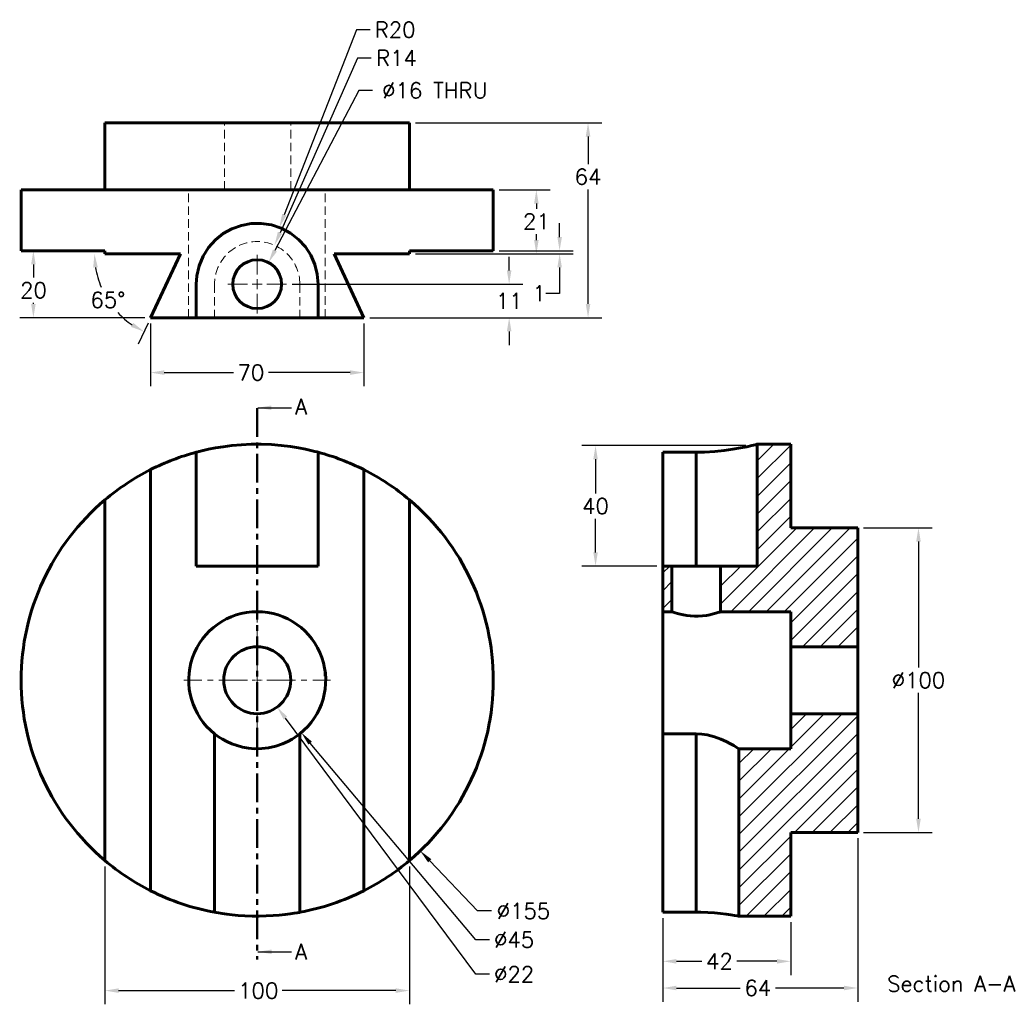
# Model space of a CAD drawing. Header units: inches. Extents: x -33 to 289, y -56 to 268.
import ezdxf

# ---------------------------------------------------------------- set-up
doc = ezdxf.new("R2010")
doc.units = ezdxf.units.IN
doc.header["$LTSCALE"] = 0.75
doc.linetypes.add('CENTER', pattern=[2, 1.25, -0.25, 0.25, -0.25])
doc.linetypes.add('HIDDEN', pattern=[0.375, 0.25, -0.125])
for name, color, linetype, lineweight in [('CEN', 7, 'CENTER', 15), ('DIM', 7, 'Continuous', 15), ('HID', 7, 'HIDDEN', 20), ('OBJ', 7, 'Continuous', 60)]:
    doc.layers.add(name, color=color, linetype=linetype, lineweight=lineweight)
doc.styles.add('ROMANS', font='romans.shx')
doc.styles.get("Standard").update_dxf_attribs({"font": 'romans.shx'})
doc.dimstyles.new('DIM2', dxfattribs={"dimscale": 0, "dimtxt": 0.08, "dimasz": 0.07, "dimexe": 0.07, "dimexo": 0.03, "dimgap": 0.025, "dimtad": 0, "dimtih": 1, "dimtoh": 1, "dimdec": 0, "dimzin": 0, "dimdsep": 46, "dimtxsty": 'ROMANS', "dimcen": 0, "dimadec": 0, "dimazin": 0, "dimtfac": 1, "dimtdec": 0, "dimtofl": 0, "dimtmove": 0, "dimatfit": 3, "dimfxl": 0, "dimtolj": 1, "dimtzin": 0, "dimarcsym": 0})
doc.dimstyles.new('DIM2$3', dxfattribs={"dimscale": 0, "dimtxt": 0.08, "dimasz": 0.07, "dimexe": 0.07, "dimexo": 0.03, "dimgap": 0.025, "dimtad": 0, "dimtih": 1, "dimtoh": 1, "dimdec": 0, "dimzin": 0, "dimdsep": 46, "dimtxsty": 'ROMANS', "dimcen": 0, "dimadec": 0, "dimazin": 0, "dimtfac": 1, "dimtdec": 0, "dimtofl": 0, "dimtmove": 0, "dimatfit": 3, "dimfxl": 0, "dimtolj": 1, "dimtzin": 0, "dimarcsym": 0})
doc.dimstyles.new('DIM2$4', dxfattribs={"dimscale": 0, "dimtxt": 0.08, "dimasz": 0.07, "dimexe": 0.07, "dimexo": 0.03, "dimgap": 0.025, "dimtad": 0, "dimtih": 1, "dimtoh": 1, "dimdec": 0, "dimzin": 0, "dimdsep": 46, "dimtxsty": 'ROMANS', "dimcen": 0, "dimadec": 0, "dimazin": 0, "dimtfac": 1, "dimtdec": 0, "dimtofl": 0, "dimtmove": 0, "dimatfit": 3, "dimfxl": 0, "dimtolj": 1, "dimtzin": 0, "dimarcsym": 0})
pattern_1 = [(45, (-79.99, -119.7553), (-2.918583, 2.918583), [])]

# ---------------------------------------------------------------- blocks, each defined once
blk = doc.blocks.new('*D9')
at = {"layer": 'DEFPOINTS', "color": 0}
for p in [(207.32, 127.67), (156.06, 88.11), (178.12, 88.11)]:
    blk.add_point(p, dxfattribs=at)
at = {"layer": 'DIM', "color": 0, "lineweight": -2}
for p, q in [((205.4, 127.67), (151.56, 127.67)), ((156.06, 123.17), (156.06, 111.96)), ((156.06, 92.6), (156.06, 103.61)), ((176.19, 88.11), (151.56, 88.11))]:
    blk.add_line(p, q, dxfattribs=at)
at = {"layer": 'DIM', "color": 0}
for points in [[(155.31, 123.17), (156.81, 123.17), (156.06, 127.67)], [(155.31, 92.6), (156.81, 92.6), (156.06, 88.11)]]:
    blk.add_solid(points, dxfattribs=at)
at = {"layer": 'DIM', "color": 0, "insert": (156.06, 107.79), "char_height": 5.138, "attachment_point": 5, "style": 'ROMANS'}
blk.add_mtext('\\A1;40', dxfattribs=at)
blk = doc.blocks.new('*D10')
at = {"layer": 'DEFPOINTS', "color": 0}
for p in [(242.12, 0.61), (178.12, -25.62), (242.12, -50.49)]:
    blk.add_point(p, dxfattribs=at)
at = {"layer": 'DIM', "color": 0, "lineweight": -2}
for p, q in [((242.12, -1.32), (242.12, -54.98)), ((178.12, -27.54), (178.12, -54.98)), ((182.61, -50.49), (203.56, -50.49)), ((237.62, -50.49), (215.09, -50.49))]:
    blk.add_line(p, q, dxfattribs=at)
at = {"layer": 'DIM', "color": 0}
for points in [[(182.61, -49.74), (182.61, -51.24), (178.12, -50.49)], [(237.62, -49.74), (237.62, -51.24), (242.12, -50.49)]]:
    blk.add_solid(points, dxfattribs=at)
at = {"layer": 'DIM', "color": 0, "insert": (209.32, -50.49), "char_height": 5.138, "attachment_point": 5, "style": 'ROMANS'}
blk.add_mtext('\\A1;64', dxfattribs=at)
blk = doc.blocks.new('*D11')
at = {"layer": 'DEFPOINTS', "color": 0}
for p in [(242.12, 100.61), (242.12, 0.61), (262.07, 0.61)]:
    blk.add_point(p, dxfattribs=at)
at = {"layer": 'DIM', "color": 0, "lineweight": -2}
for p, q in [((244.04, 100.61), (266.57, 100.61)), ((262.07, 96.11), (262.07, 54.78)), ((262.07, 5.1), (262.07, 46.43)), ((244.04, 0.61), (266.57, 0.61))]:
    blk.add_line(p, q, dxfattribs=at)
at = {"layer": 'DIM', "color": 0}
for points in [[(261.32, 96.11), (262.82, 96.11), (262.07, 100.61)], [(261.32, 5.1), (262.82, 5.1), (262.07, 0.61)]]:
    blk.add_solid(points, dxfattribs=at)
at = {"layer": 'DIM', "color": 0, "insert": (262.07, 50.61), "char_height": 5.138, "attachment_point": 5, "style": 'ROMANS'}
blk.add_mtext('\\A1;%%c100', dxfattribs=at)
blk = doc.blocks.new('*D12')
at = {"layer": 'DEFPOINTS', "color": 0}
for p in [(48.7, 187.76), (41.28, 173.59)]:
    blk.add_point(p, dxfattribs=at)
at = {"layer": 'DIM', "color": 0, "lineweight": -2}
for p, q in [((78.34, 244.29), (50.79, 191.74)), ((82.84, 244.29), (78.34, 244.29))]:
    blk.add_line(p, q, dxfattribs=at)
at = {"layer": 'DIM', "color": 0}
blk.add_solid([(50.13, 192.09), (51.46, 191.39), (48.7, 187.76)], dxfattribs=at)
at = {"layer": 'DIM', "color": 0, "insert": (103.28, 244.29), "char_height": 5.1384, "attachment_point": 5, "style": 'ROMANS'}
blk.add_mtext('\\A1;∅16 THRU', dxfattribs=at)
blk = doc.blocks.new('*D13')
at = {"layer": 'DEFPOINTS', "color": 0}
for p in [(50.66, 193.47), (44.99, 180.67)]:
    blk.add_point(p, dxfattribs=at)
at = {"layer": 'DIM', "color": 0, "lineweight": -2}
for p, q in [((77.88, 254.94), (52.48, 197.58)), ((82.37, 254.94), (77.88, 254.94))]:
    blk.add_line(p, q, dxfattribs=at)
at = {"layer": 'DIM', "color": 0}
blk.add_solid([(51.79, 197.89), (53.16, 197.28), (50.66, 193.47)], dxfattribs=at)
at = {"layer": 'DIM', "color": 0, "insert": (90.71, 254.94), "char_height": 5.138, "attachment_point": 5, "style": 'ROMANS'}
blk.add_mtext('\\A1;R14', dxfattribs=at)
blk = doc.blocks.new('*D14')
at = {"layer": 'DEFPOINTS', "color": 0}
for p in [(52.25, 199.3), (44.99, 180.67)]:
    blk.add_point(p, dxfattribs=at)
at = {"layer": 'DIM', "color": 0, "lineweight": -2}
for p, q in [((77.57, 264.24), (53.89, 203.49)), ((82.07, 264.24), (77.57, 264.24))]:
    blk.add_line(p, q, dxfattribs=at)
at = {"layer": 'DIM', "color": 0}
blk.add_solid([(53.19, 203.77), (54.59, 203.22), (52.25, 199.3)], dxfattribs=at)
at = {"layer": 'DIM', "color": 0, "insert": (90.28, 264.24), "char_height": 5.138, "attachment_point": 5, "style": 'ROMANS'}
blk.add_mtext('\\A1;R20', dxfattribs=at)
blk = doc.blocks.new('*D15')
at = {"layer": 'DEFPOINTS', "color": 0}
for p in [(-32.51, 190.67), (19.78, 190.67), (122.49, 190.67), (-6.45, 180.25), (9.99, 169.67)]:
    blk.add_point(p, dxfattribs=at)
at = {"layer": 'DIM', "color": 0, "lineweight": -2}
blk.add_line((9.18, 167.92), (5.95, 161.01), dxfattribs=at)
for start, end in [(189.1347, 202.9181), (223.2501, 235.8653)]:
    blk.add_arc((19.78, 190.67), 28.23, start, end, dxfattribs=at)
at = {"layer": 'DIM', "color": 0}
for points in [[(-8.84, 186.13), (-7.34, 186.25), (-8.45, 190.67)], [(4.31, 167.96), (3.57, 166.65), (7.85, 165.08)]]:
    blk.add_solid(points, dxfattribs=at)
at = {"layer": 'DIM', "color": 0, "insert": (-4.03, 175.5), "char_height": 5.138, "attachment_point": 5, "style": 'ROMANS'}
blk.add_mtext('\\A1;65°', dxfattribs=at)
blk = doc.blocks.new('*D16')
at = {"layer": 'DEFPOINTS', "color": 0}
for p in [(38.43, 59.44), (51.55, 41.78)]:
    blk.add_point(p, dxfattribs=at)
at = {"layer": 'DIM', "color": 0, "lineweight": -2}
for p, q in [((116.73, -45.98), (54.23, 38.17)), ((121.23, -45.98), (116.73, -45.98))]:
    blk.add_line(p, q, dxfattribs=at)
at = {"layer": 'DIM', "color": 0}
blk.add_solid([(54.83, 38.62), (53.63, 37.72), (51.55, 41.78)], dxfattribs=at)
at = {"layer": 'DIM', "color": 0, "insert": (129.32, -45.98), "char_height": 5.138, "attachment_point": 5, "style": 'ROMANS'}
blk.add_mtext('\\A1;∅22', dxfattribs=at)
blk = doc.blocks.new('*D17')
at = {"layer": 'DEFPOINTS', "color": 0}
for p in [(-5.01, -8.6), (94.99, -8.6), (-5.01, -51.34)]:
    blk.add_point(p, dxfattribs=at)
at = {"layer": 'DIM', "color": 0, "lineweight": -2}
for p, q in [((-5.01, -10.53), (-5.01, -55.84)), ((94.99, -10.53), (94.99, -55.84)), ((-0.51, -51.34), (37.49, -51.34)), ((90.49, -51.34), (53.18, -51.34))]:
    blk.add_line(p, q, dxfattribs=at)
at = {"layer": 'DIM', "color": 0}
for points in [[(-0.51, -50.59), (-0.51, -52.09), (-5.01, -51.34)], [(90.49, -50.59), (90.49, -52.09), (94.99, -51.34)]]:
    blk.add_solid(points, dxfattribs=at)
at = {"layer": 'DIM', "color": 0, "insert": (45.34, -51.34), "char_height": 5.138, "attachment_point": 5, "style": 'ROMANS'}
blk.add_mtext('\\A1;100', dxfattribs=at)
blk = doc.blocks.new('*D18')
at = {"layer": 'DEFPOINTS', "color": 0}
for p in [(-8.53, 106.66), (98.51, -5.44)]:
    blk.add_point(p, dxfattribs=at)
at = {"layer": 'DIM', "color": 0, "lineweight": -2}
for p, q in [((117.36, -25.18), (101.62, -8.69)), ((121.86, -25.18), (117.36, -25.18))]:
    blk.add_line(p, q, dxfattribs=at)
at = {"layer": 'DIM', "color": 0}
blk.add_solid([(102.16, -8.17), (101.08, -9.21), (98.51, -5.44)], dxfattribs=at)
at = {"layer": 'DIM', "color": 0, "insert": (132.4, -25.18), "char_height": 5.138, "attachment_point": 5, "style": 'ROMANS'}
blk.add_mtext('\\A1;∅155', dxfattribs=at)
blk = doc.blocks.new('*D19')
at = {"layer": 'DEFPOINTS', "color": 0}
for p in [(30.5, 67.82), (59.48, 33.39)]:
    blk.add_point(p, dxfattribs=at)
at = {"layer": 'DIM', "color": 0, "lineweight": -2}
for p, q in [((116.73, -34.63), (62.37, 29.95)), ((121.23, -34.63), (116.73, -34.63))]:
    blk.add_line(p, q, dxfattribs=at)
at = {"layer": 'DIM', "color": 0}
blk.add_solid([(62.95, 30.44), (61.8, 29.47), (59.48, 33.39)], dxfattribs=at)
at = {"layer": 'DIM', "color": 0, "insert": (129.32, -34.63), "char_height": 5.138, "attachment_point": 5, "style": 'ROMANS'}
blk.add_mtext('\\A1;∅45', dxfattribs=at)
blk = doc.blocks.new('*D20')
at = {"layer": 'DEFPOINTS', "color": 0}
for p in [(178.12, -25.62), (220.12, -26.89), (220.12, -41.72)]:
    blk.add_point(p, dxfattribs=at)
at = {"layer": 'DIM', "color": 0, "lineweight": -2}
for p, q in [((178.12, -27.54), (178.12, -46.22)), ((220.12, -28.82), (220.12, -46.22)), ((182.61, -41.72), (190.95, -41.72)), ((215.62, -41.72), (202.48, -41.72))]:
    blk.add_line(p, q, dxfattribs=at)
at = {"layer": 'DIM', "color": 0}
for points in [[(182.61, -40.97), (182.61, -42.47), (178.12, -41.72)], [(215.62, -40.97), (215.62, -42.47), (220.12, -41.72)]]:
    blk.add_solid(points, dxfattribs=at)
at = {"layer": 'DIM', "color": 0, "insert": (196.71, -41.72), "char_height": 5.138, "attachment_point": 5, "style": 'ROMANS'}
blk.add_mtext('\\A1;42', dxfattribs=at)
blk = doc.blocks.new('*D21')
at = {"layer": 'DEFPOINTS', "color": 0}
for p in [(54.6, 180.67), (127.7, 180.67), (79.99, 169.67)]:
    blk.add_point(p, dxfattribs=at)
at = {"layer": 'DIM', "color": 0, "lineweight": -2}
for p, q in [((127.7, 185.17), (127.7, 189.66)), ((56.52, 180.67), (132.2, 180.67)), ((81.92, 169.67), (132.2, 169.67)), ((127.7, 165.17), (127.7, 160.68))]:
    blk.add_line(p, q, dxfattribs=at)
at = {"layer": 'DIM', "color": 0}
for points in [[(126.95, 185.17), (128.45, 185.17), (127.7, 180.67)], [(126.95, 165.17), (128.45, 165.17), (127.7, 169.67)]]:
    blk.add_solid(points, dxfattribs=at)
at = {"layer": 'DIM', "color": 0, "insert": (127.7, 175.17), "char_height": 5.138, "attachment_point": 5, "style": 'ROMANS'}
blk.add_mtext('\\A1;11', dxfattribs=at)
blk = doc.blocks.new('*D22')
at = {"layer": 'DEFPOINTS', "color": 0}
for p in [(122.49, 191.67), (144.27, 191.67), (94.99, 190.67)]:
    blk.add_point(p, dxfattribs=at)
at = {"layer": 'DIM', "color": 0, "lineweight": -2}
for p, q in [((144.27, 196.17), (144.27, 200.66)), ((124.42, 191.67), (148.76, 191.67)), ((96.92, 190.67), (148.76, 190.67)), ((144.27, 186.17), (144.27, 177.66)), ((144.27, 177.66), (139.77, 177.66))]:
    blk.add_line(p, q, dxfattribs=at)
at = {"layer": 'DIM', "color": 0}
for points in [[(143.52, 196.17), (145.02, 196.17), (144.27, 191.67)], [(143.52, 186.17), (145.02, 186.17), (144.27, 190.67)]]:
    blk.add_solid(points, dxfattribs=at)
at = {"layer": 'DIM', "color": 0, "insert": (137.55, 177.66), "char_height": 5.138, "attachment_point": 5, "style": 'ROMANS'}
blk.add_mtext('\\A1;1', dxfattribs=at)
blk = doc.blocks.new('*D23')
at = {"layer": 'DEFPOINTS', "color": 0}
for p in [(94.99, 233.67), (153.6, 233.67), (79.99, 169.67)]:
    blk.add_point(p, dxfattribs=at)
at = {"layer": 'DIM', "color": 0, "lineweight": -2}
for p, q in [((96.92, 233.67), (158.1, 233.67)), ((153.6, 229.17), (153.6, 220.14)), ((153.6, 174.17), (153.6, 211.79)), ((81.92, 169.67), (158.1, 169.67))]:
    blk.add_line(p, q, dxfattribs=at)
at = {"layer": 'DIM', "color": 0}
for points in [[(152.85, 229.17), (154.35, 229.17), (153.6, 233.67)], [(152.85, 174.17), (154.35, 174.17), (153.6, 169.67)]]:
    blk.add_solid(points, dxfattribs=at)
at = {"layer": 'DIM', "color": 0, "insert": (153.6, 215.96), "char_height": 5.138, "attachment_point": 5, "style": 'ROMANS'}
blk.add_mtext('\\A1;64', dxfattribs=at)
blk = doc.blocks.new('*D24')
at = {"layer": 'DEFPOINTS', "color": 0}
for p in [(122.49, 211.67), (136.63, 211.67), (94.99, 190.67)]:
    blk.add_point(p, dxfattribs=at)
at = {"layer": 'DIM', "color": 0, "lineweight": -2}
for p, q in [((124.42, 211.67), (141.13, 211.67)), ((136.63, 207.17), (136.63, 205.44)), ((136.63, 195.17), (136.63, 197.09)), ((96.92, 190.67), (141.13, 190.67))]:
    blk.add_line(p, q, dxfattribs=at)
at = {"layer": 'DIM', "color": 0}
for points in [[(135.88, 207.17), (137.38, 207.17), (136.63, 211.67)], [(135.88, 195.17), (137.38, 195.17), (136.63, 190.67)]]:
    blk.add_solid(points, dxfattribs=at)
at = {"layer": 'DIM', "color": 0, "insert": (136.63, 201.26), "char_height": 5.138, "attachment_point": 5, "style": 'ROMANS'}
blk.add_mtext('\\A1;21', dxfattribs=at)
blk = doc.blocks.new('*D25')
at = {"layer": 'DEFPOINTS', "color": 0}
for p in [(9.99, 169.67), (79.99, 169.67), (79.99, 151.64)]:
    blk.add_point(p, dxfattribs=at)
at = {"layer": 'DIM', "color": 0, "lineweight": -2}
for p, q in [((9.99, 167.74), (9.99, 147.14)), ((79.99, 167.74), (79.99, 147.14)), ((14.49, 151.64), (37.17, 151.64)), ((75.49, 151.64), (48.7, 151.64))]:
    blk.add_line(p, q, dxfattribs=at)
at = {"layer": 'DIM', "color": 0}
for points in [[(14.49, 152.39), (14.49, 150.89), (9.99, 151.64)], [(75.49, 152.39), (75.49, 150.89), (79.99, 151.64)]]:
    blk.add_solid(points, dxfattribs=at)
at = {"layer": 'DIM', "color": 0, "insert": (42.93, 151.64), "char_height": 5.138, "attachment_point": 5, "style": 'ROMANS'}
blk.add_mtext('\\A1;70', dxfattribs=at)
blk = doc.blocks.new('*D26')
at = {"layer": 'DEFPOINTS', "color": 0}
for p in [(-32.51, 191.67), (-28.48, 191.67), (9.99, 169.67)]:
    blk.add_point(p, dxfattribs=at)
at = {"layer": 'DIM', "color": 0, "lineweight": -2}
for p, q in [((-30.58, 191.67), (-23.99, 191.67)), ((-28.48, 187.17), (-28.48, 182.87)), ((-28.48, 174.17), (-28.48, 174.52)), ((8.06, 169.67), (-32.98, 169.67))]:
    blk.add_line(p, q, dxfattribs=at)
at = {"layer": 'DIM', "color": 0}
for points in [[(-29.23, 187.17), (-27.73, 187.17), (-28.48, 191.67)], [(-29.23, 174.17), (-27.73, 174.17), (-28.48, 169.67)]]:
    blk.add_solid(points, dxfattribs=at)
at = {"layer": 'DIM', "color": 0, "insert": (-28.48, 178.69), "char_height": 5.138, "attachment_point": 5, "style": 'ROMANS'}
blk.add_mtext('\\A1;20', dxfattribs=at)

msp = doc.modelspace()

# ---------------------------------------------------------------- hatches: boundary and pattern name
at = {"layer": 'DIM'}
h = msp.add_hatch(dxfattribs=at)
h.set_pattern_fill('ANSI31', color=256, scale=1.3, style=0)
h.set_pattern_definition(pattern_1)
h.paths.add_polyline_path([(178.12, 73.11), (181.12, 73.11), (181.12, 88.11), (178.12, 88.11)])
h.paths.add_polyline_path([(220.12, 73.11), (220.12, 61.61), (242.12, 61.61), (242.12, 100.61), (220.12, 100.61), (220.12, 128.11), (209.12, 128.11), (209.12, 128.11), (209.12, 88.11), (197.12, 88.11), (197.12, 73.11)])
h = msp.add_hatch(dxfattribs=at)
h.set_pattern_fill('ANSI31', color=256, scale=1.3, style=0)
h.set_pattern_definition(pattern_1)
h.paths.add_polyline_path([(220.12, 28.11), (203.12, 28.11), (203.12, -26.89), (220.12, -26.89), (220.12, 0.61), (242.12, 0.61), (242.12, 39.61), (220.12, 39.61)])

# ---------------------------------------------------------------- linework, layer by layer
at = {"layer": 'CEN', "lineweight": 50, "ltscale": 10}
msp.add_line((44.99, 139.93), (44.99, -41.08), dxfattribs=at)
at = {"layer": 'CEN', "ltscale": 6}
msp.add_line((44.99, 53.82), (44.99, 74.71), dxfattribs=at)
at = {"layer": 'CEN', "ltscale": 10}
for p, q in [((41.78, 50.61), (20.88, 50.61)), ((48.2, 50.61), (69.1, 50.61))]:
    msp.add_line(p, q, dxfattribs=at)
at = {"layer": 'CEN'}
msp.add_line((43.38, 50.61), (46.6, 50.61), dxfattribs=at)
at = {"layer": 'CEN', "ltscale": 7}
msp.add_line((44.99, 47.4), (44.99, 26.5), dxfattribs=at)
at = {"layer": 'DIM'}
for p, q in [((44.99, 183.88), (44.99, 190.28)), ((44.99, 179.07), (44.99, 182.28)), ((41.78, 180.67), (35.38, 180.67)), ((43.38, 180.67), (46.6, 180.67)), ((48.2, 180.67), (54.6, 180.67)), ((44.99, 177.46), (44.99, 171.07)), ((44.99, 49), (44.99, 52.21))]:
    msp.add_line(p, q, dxfattribs=at)
at = {"layer": 'HID', "ltscale": 15}
for p, q in [((34.2, 211.67), (34.2, 233.7)), ((56.05, 211.67), (56.05, 233.7)), ((22.4, 169.67), (22.4, 211.67)), ((67.26, 169.67), (67.26, 211.67)), ((30.99, 180.67), (30.99, 169.67)), ((58.99, 180.67), (58.99, 169.67))]:
    msp.add_line(p, q, dxfattribs=at)
msp.add_arc((44.99, 180.67), 14, 0, 180, dxfattribs=at)
at = {"layer": 'OBJ'}
for p, q in [((94.99, 233.67), (-5.01, 233.67)), ((-5.01, 233.67), (-5.01, 211.67)), ((94.99, 211.67), (94.99, 233.67)), ((122.49, 211.67), (-32.51, 211.67)), ((-32.51, 211.67), (-32.51, 191.67)), ((122.49, 191.67), (122.49, 211.67)), ((-5.01, 191.67), (-32.51, 191.67)), ((-5.01, 191.67), (-5.01, 190.67)), ((94.99, 191.67), (94.99, 190.67)), ((122.49, 191.67), (94.99, 191.67)), ((19.78, 190.67), (-5.01, 190.67)), ((19.78, 190.67), (9.99, 169.67)), ((79.99, 169.67), (70.2, 190.67)), ((94.99, 190.67), (70.2, 190.67)), ((24.99, 180.67), (24.99, 169.67)), ((64.99, 169.67), (64.99, 180.67)), ((9.99, 169.67), (24.99, 169.67)), ((24.99, 169.67), (64.99, 169.67)), ((64.99, 169.67), (79.99, 169.67)), ((209.12, 128.11), (209.12, 88.11)), ((209.12, 128.11), (220.12, 128.11)), ((220.12, 128.11), (220.12, 100.61)), ((24.99, 88.11), (24.99, 125.48)), ((64.99, 88.11), (64.99, 125.48)), ((178.12, 88.11), (178.12, 125.48)), ((189.12, 125.48), (178.12, 125.48)), ((189.12, 88.11), (189.12, 125.48)), ((9.99, 119.76), (9.99, -18.54)), ((79.99, 119.76), (79.99, -18.54)), ((-5.01, -8.6), (-5.01, 109.82)), ((94.99, 109.82), (94.99, -8.6)), ((220.12, 100.61), (242.12, 100.61)), ((242.12, 100.61), (242.12, 61.61)), ((24.99, 88.11), (64.99, 88.11)), ((178.12, 88.11), (181.12, 88.11)), ((178.12, 88.11), (178.12, 73.11)), ((197.12, 88.11), (181.12, 88.11)), ((181.12, 73.11), (181.12, 88.11)), ((197.12, 88.11), (209.12, 88.11)), ((197.12, 88.11), (197.12, 73.11)), ((178.12, 73.11), (181.12, 73.11)), ((178.12, 73.11), (178.12, 32.99)), ((197.12, 73.11), (220.12, 73.11)), ((220.12, 73.11), (220.12, 61.61)), ((220.12, 61.61), (220.12, 39.61)), ((220.12, 61.61), (242.12, 61.61)), ((242.12, 61.61), (242.12, 39.61)), ((67.26, 51.89), (67.26, 53.8)), ((242.12, 39.61), (220.12, 39.61)), ((220.12, 39.61), (220.12, 28.11)), ((242.12, 39.61), (242.12, 0.61)), ((30.99, -25.62), (30.99, 32.99)), ((58.99, 32.99), (58.99, -25.62)), ((178.12, -25.62), (178.12, 32.99)), ((189.12, 32.99), (178.12, 32.99)), ((189.12, -25.62), (189.12, 32.99)), ((220.12, 28.11), (203.12, 28.11)), ((203.12, 28.11), (203.12, -26.89)), ((220.12, 0.61), (220.12, -26.89)), ((242.12, 0.61), (220.12, 0.61)), ((178.12, -25.62), (189.12, -25.62)), ((220.12, -26.89), (203.12, -26.89))]:
    msp.add_line(p, q, dxfattribs=at)
at = {"layer": 'OBJ', "flags": 128}
for points in [[(64.99, 180.67), (64.71, 183.97), (63.91, 187.16), (62.59, 190.18), (60.8, 192.92), (58.53, 195.39), (55.89, 197.44), (52.89, 199.04), (49.65, 200.12), (46.34, 200.62), (42.99, 200.57), (39.78, 199.98), (36.71, 198.88), (33.84, 197.28), (31.28, 195.24), (29.03, 192.73), (27.23, 189.87), (25.93, 186.73), (25.18, 183.41), (24.99, 180.67)], [(64.99, 125.48), (64.71, 125.56), (63.91, 125.76), (62.59, 126.09), (60.8, 126.48), (58.53, 126.92), (55.89, 127.34), (52.89, 127.7), (49.65, 127.97), (46.34, 128.1), (42.99, 128.08), (39.78, 127.93), (36.71, 127.67), (33.84, 127.3), (31.28, 126.89), (29.03, 126.45), (27.23, 126.05), (25.93, 125.73), (25.18, 125.53), (24.99, 125.48)], [(209.12, 128.11), (209.02, 128.08), (208.42, 127.93), (207.32, 127.67), (205.72, 127.3), (203.68, 126.89), (201.17, 126.45), (198.32, 126.05), (195.18, 125.73), (191.85, 125.53), (189.12, 125.48)], [(197.12, 73.11), (197.01, 73.07), (196.71, 72.97), (196.22, 72.8), (195.53, 72.59), (194.68, 72.36), (193.63, 72.12), (192.44, 71.9), (191.15, 71.74), (189.8, 71.65), (188.5, 71.65), (187.22, 71.72), (186.03, 71.86), (184.92, 72.05), (183.86, 72.28), (182.95, 72.52), (182.17, 72.76), (181.59, 72.94), (181.24, 73.07), (181.12, 73.11)], [(58.99, 32.99), (58.95, 32.97), (58.69, 32.76), (58.2, 32.4), (57.45, 31.87), (56.47, 31.26), (55.02, 30.47), (53.3, 29.7), (51.14, 28.97), (48.74, 28.42), (46.47, 28.16), (44.14, 28.12), (42.13, 28.29), (40.2, 28.62), (38.36, 29.11), (36.68, 29.7), (35, 30.45), (33.58, 31.22), (32.32, 32.02), (31.45, 32.64), (31.11, 32.9), (30.99, 32.99)], [(203.12, 28.11), (203.09, 28.12), (202.82, 28.29), (202.27, 28.62), (201.45, 29.11), (200.39, 29.7), (198.93, 30.45), (197.23, 31.22), (195.07, 32.02), (192.68, 32.64), (190.92, 32.9), (189.12, 32.99)], [(30.99, -25.62), (31.07, -25.63), (31.52, -25.71), (32.33, -25.85), (33.49, -26.03), (34.97, -26.24), (36.76, -26.45), (38.78, -26.64), (40.98, -26.79), (43.3, -26.87), (45.64, -26.89), (47.96, -26.83), (50.18, -26.72), (52.25, -26.55), (54.14, -26.35), (55.78, -26.14), (57.13, -25.94), (58.13, -25.77), (58.75, -25.66), (58.99, -25.62), (58.99, -25.62)], [(189.12, -25.62), (190.64, -25.63), (192.91, -25.71), (195.09, -25.85), (197.1, -26.03), (198.9, -26.24), (200.44, -26.45), (201.66, -26.64), (202.53, -26.79), (203.02, -26.87), (203.12, -26.89)]]:
    msp.add_lwpolyline(points, dxfattribs=at)
at = {"layer": 'OBJ'}
for centre, radius in [((44.99, 180.67), 8), ((44.99, 50.61), 11)]:
    msp.add_circle(centre, radius, dxfattribs=at)
for radius, start, end in [(77.5, 104.9552, 116.8472), (77.5, 63.1528, 75.0448), (77.5, 116.8472, 130.1778), (77.5, 49.8222, 63.1528), (77.5, 130.1778, 229.8222), (77.5, 310.1778, 49.8222), (22.5, 308.4786, 231.5214), (77.5, 229.8222, 243.1528), (77.5, 296.8472, 310.1778), (77.5, 243.1528, 259.5927), (77.5, 280.4073, 296.8472)]:
    msp.add_arc((44.99, 50.61), radius, start, end, dxfattribs=at)

# ---------------------------------------------------------------- texts
at = {"layer": 'DIM', "color": 7, "attachment_point": 1}
for s, insert, char_height in [('A', (57.41, 143.02), 5.12), ('A', (57.41, -36.02), 5.12), ('{\\Fromans.shx;Section A-A}', (251.8, -46.54), 5.125)]:
    msp.add_mtext(s, dxfattribs=dict(at, insert=insert, char_height=char_height))

# ---------------------------------------------------------------- dimensions: what is measured, and where the dimension line sits
at = {"layer": 'DIM'}
for mpoint, picture, middle in [((52.25, 199.3), '*D14', (90.28, 264.24)), ((50.66, 193.47), '*D13', (90.71, 254.94))]:
    dim = msp.add_radius_dim(center=(44.99, 180.67), mpoint=mpoint, dimstyle='DIM2$4', override={"dimscale": 64.230276}, dxfattribs=at)
    dim.commit()
    dim.dimension.update_dxf_attribs({"geometry": picture, "text_midpoint": middle, "dimtype": 164})
dim = msp.add_diameter_dim_2p(p1=(41.28, 173.59), p2=(48.7, 187.76), text='<> THRU', dimstyle='DIM2$3', override={"dimscale": 64.230276}, dxfattribs=at)
dim.commit()
dim.dimension.update_dxf_attribs({"geometry": '*D12', "text_midpoint": (103.28, 244.29), "dimtype": 163})
for base, p1, p2, picture, middle in [((153.6, 233.67), (79.99, 169.67), (94.99, 233.67), '*D23', (153.6, 215.96)), ((136.63, 211.67), (94.99, 190.67), (122.49, 211.67), '*D24', (136.63, 201.26)), ((144.27, 191.67), (94.99, 190.67), (122.49, 191.67), '*D22', (137.55, 177.66)), ((127.7, 180.67), (79.99, 169.67), (54.6, 180.67), '*D21', (127.7, 175.17)), ((156.06, 88.11), (207.32, 127.67), (178.12, 88.11), '*D9', (156.06, 107.79))]:
    dim = msp.add_linear_dim(base=base, p1=p1, p2=p2, angle=90, dimstyle='DIM2', override={"dimscale": 64.230276}, dxfattribs=at)
    dim.commit()
    dim.dimension.update_dxf_attribs({"geometry": picture, "text_midpoint": middle, "dimtype": 160})
for base, p1, p2, angle, text, picture, middle in [((-28.48, 191.67), (9.99, 169.67), (-32.51, 191.67), 90, '20', '*D26', (-28.48, 178.69)), ((262.07, 0.61), (242.12, 100.61), (242.12, 0.61), 270, '%%c<>', '*D11', (262.07, 50.61))]:
    dim = msp.add_linear_dim(base=base, p1=p1, p2=p2, angle=angle, text=text, dimstyle='DIM2', override={"dimscale": 64.230276}, dxfattribs=at)
    dim.commit()
    dim.dimension.update_dxf_attribs({"geometry": picture, "text_midpoint": middle, "dimtype": 160})
dim = msp.add_angular_dim_2l(base=(-6.45, 180.25), line1=((-32.51, 190.67), (122.49, 190.67)), line2=((9.99, 169.67), (19.78, 190.67)), dimstyle='DIM2', override={"dimscale": 64.230276}, dxfattribs=at)
dim.commit()
dim.dimension.update_dxf_attribs({"geometry": '*D15', "text_midpoint": (-4.03, 175.5), "dimtype": 162})
for base, p1, p2, picture, middle in [((79.99, 151.64), (9.99, 169.67), (79.99, 169.67), '*D25', (42.93, 151.64)), ((242.12, -50.49), (178.12, -25.62), (242.12, 0.61), '*D10', (209.32, -50.49)), ((-5.01, -51.34), (94.99, -8.6), (-5.01, -8.6), '*D17', (45.34, -51.34)), ((220.12, -41.72), (178.12, -25.62), (220.12, -26.89), '*D20', (196.71, -41.72))]:
    dim = msp.add_linear_dim(base=base, p1=p1, p2=p2, dimstyle='DIM2', override={"dimscale": 64.230276}, dxfattribs=at)
    dim.commit()
    dim.dimension.update_dxf_attribs({"geometry": picture, "text_midpoint": middle, "dimtype": 160})
for p1, p2, picture, middle in [((-8.53, 106.66), (98.51, -5.44), '*D18', (132.4, -25.18)), ((30.5, 67.82), (59.48, 33.39), '*D19', (129.32, -34.63)), ((38.43, 59.44), (51.55, 41.78), '*D16', (129.32, -45.98))]:
    dim = msp.add_diameter_dim_2p(p1=p1, p2=p2, dimstyle='DIM2$3', override={"dimscale": 64.230276}, dxfattribs=at)
    dim.commit()
    dim.dimension.update_dxf_attribs({"geometry": picture, "text_midpoint": middle, "dimtype": 163})

# ---------------------------------------------------------------- leaders
for points in [[(45.18, 140.09), (56.24, 140.09)], [(45.21, -38.59), (56.28, -38.59)]]:
    msp.add_leader(points, dimstyle='DIM2', override={"dimscale": 64.230276}, dxfattribs=at)

doc.saveas('drawing.dxf')
